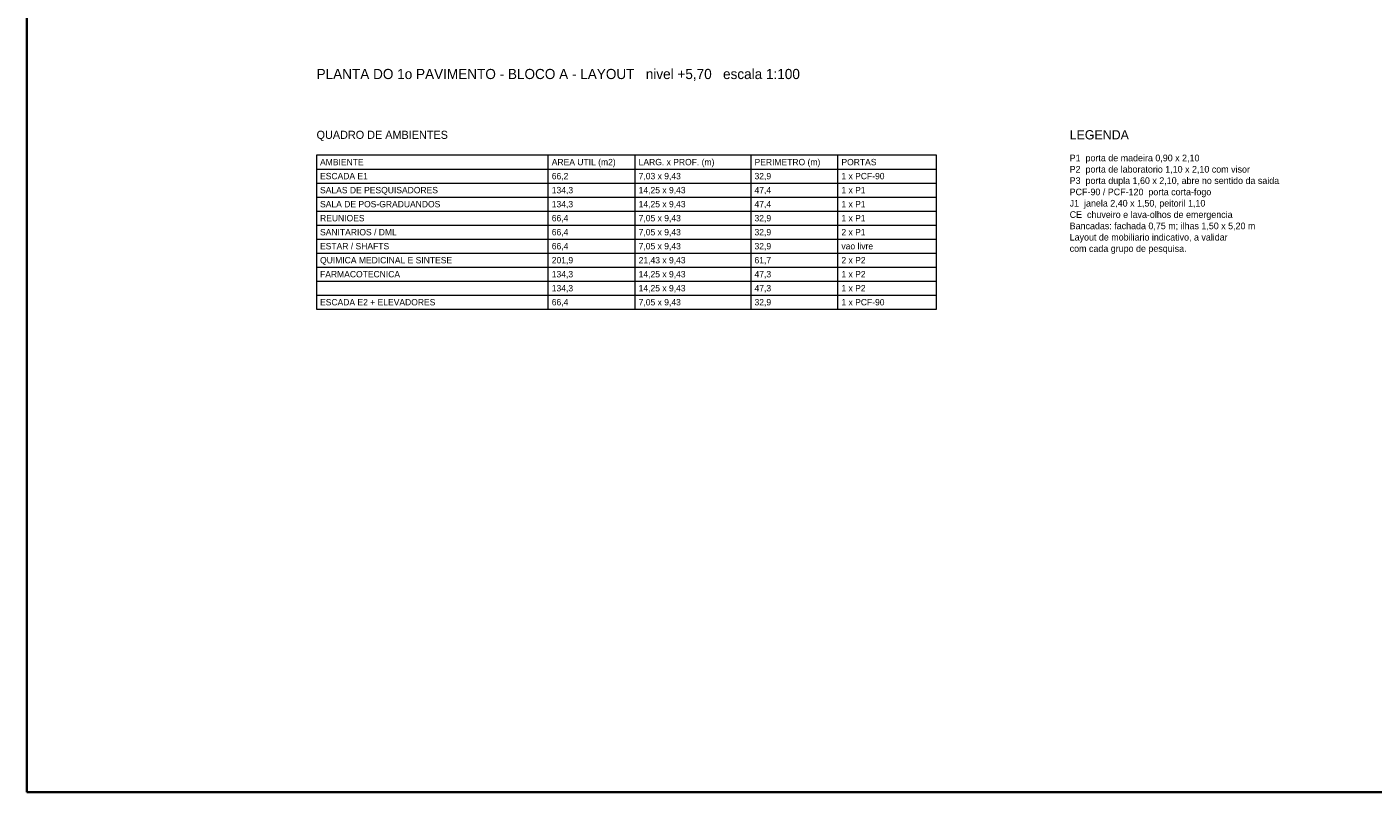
# Model space of a CAD drawing. Header units: metres. Extents: x -10 to 72.1, y -29 to 28.4.
# Tile 1 of 5: x -10 to 36.5, y -29 to -2.6. Entities that reach past the tile are written whole.
import ezdxf
from ezdxf.enums import TextEntityAlignment as Align

# ---------------------------------------------------------------- set-up
doc = ezdxf.new("R2010")
doc.units = ezdxf.units.M
doc.layers.add('COTA', color=8, linetype='Continuous', lineweight=13, true_color=0x6a6a6a)
doc.layers.add('FOLHA', color=7, linetype='Continuous', lineweight=35)
doc.layers.add('NOTA', color=7, linetype='Continuous', lineweight=18)

msp = doc.modelspace()

# ---------------------------------------------------------------- linework, layer by layer
at = {"layer": 'COTA'}
for p, q in [((8, -12.324), (8, -7)), ((11, -12.324), (11, -7)), ((15, -12.324), (15, -7)), ((18, -12.324), (18, -7)), ((0, -7.484), (21.4, -7.484)), ((0, -7.968), (21.4, -7.968)), ((0, -8.452), (21.4, -8.452)), ((0, -8.936), (21.4, -8.936)), ((0, -9.42), (21.4, -9.42)), ((0, -9.904), (21.4, -9.904)), ((0, -10.388), (21.4, -10.388)), ((0, -10.872), (21.4, -10.872)), ((0, -11.356), (21.4, -11.356)), ((0, -11.84), (21.4, -11.84)), ((0, -12.324), (21.4, -12.324))]:
    msp.add_line(p, q, dxfattribs=at)
msp.add_lwpolyline([(0, -12.324), (21.4, -12.324), (21.4, -7), (0, -7)], close=True, dxfattribs=at)
at = {"layer": 'FOLHA'}
msp.add_lwpolyline([(-10, -29), (72.1, -29), (72.1, 28.4), (-10, 28.4)], close=True, dxfattribs=at)

# ---------------------------------------------------------------- texts
at = {"layer": 'NOTA'}
for s, height, p in [('PLANTA DO 1o PAVIMENTO - BLOCO A - LAYOUT   nivel +5,70   escala 1:100', 0.35, (0, -4.2)), ('QUADRO DE AMBIENTES', 0.28, (0, -6.3)), ('LEGENDA', 0.32, (26, -6.3)), ('P1  porta de madeira 0,90 x 2,10', 0.23, (26, -7.1)), ('AMBIENTE', 0.22, (0.12, -7.242)), ('AREA UTIL (m2)', 0.22, (8.12, -7.242)), ('LARG. x PROF. (m)', 0.22, (11.12, -7.242)), ('PERIMETRO (m)', 0.22, (15.12, -7.242)), ('PORTAS', 0.22, (18.12, -7.242)), ('P2  porta de laboratorio 1,10 x 2,10 com visor', 0.23, (26, -7.491)), ('ESCADA E1', 0.22, (0.12, -7.726)), ('66,2', 0.22, (8.12, -7.726)), ('7,03 x 9,43', 0.22, (11.12, -7.726)), ('32,9', 0.22, (15.12, -7.726)), ('1 x PCF-90', 0.22, (18.12, -7.726)), ('P3  porta dupla 1,60 x 2,10, abre no sentido da saida', 0.23, (26, -7.882)), ('SALAS DE PESQUISADORES', 0.22, (0.12, -8.21)), ('134,3', 0.22, (8.12, -8.21)), ('14,25 x 9,43', 0.22, (11.12, -8.21)), ('47,4', 0.22, (15.12, -8.21)), ('1 x P1', 0.22, (18.12, -8.21)), ('PCF-90 / PCF-120  porta corta-fogo', 0.23, (26, -8.273)), ('SALA DE POS-GRADUANDOS', 0.22, (0.12, -8.694)), ('134,3', 0.22, (8.12, -8.694)), ('14,25 x 9,43', 0.22, (11.12, -8.694)), ('47,4', 0.22, (15.12, -8.694)), ('1 x P1', 0.22, (18.12, -8.694)), ('J1  janela 2,40 x 1,50, peitoril 1,10', 0.23, (26, -8.664)), ('REUNIOES', 0.22, (0.12, -9.178)), ('66,4', 0.22, (8.12, -9.178)), ('7,05 x 9,43', 0.22, (11.12, -9.178)), ('32,9', 0.22, (15.12, -9.178)), ('1 x P1', 0.22, (18.12, -9.178)), ('CE  chuveiro e lava-olhos de emergencia', 0.23, (26, -9.055)), ('SANITARIOS / DML', 0.22, (0.12, -9.662)), ('66,4', 0.22, (8.12, -9.662)), ('7,05 x 9,43', 0.22, (11.12, -9.662)), ('32,9', 0.22, (15.12, -9.662)), ('2 x P1', 0.22, (18.12, -9.662)), ('Bancadas: fachada 0,75 m; ilhas 1,50 x 5,20 m', 0.23, (26, -9.446)), ('Layout de mobiliario indicativo, a validar', 0.23, (26, -9.837)), ('ESTAR / SHAFTS', 0.22, (0.12, -10.146)), ('66,4', 0.22, (8.12, -10.146)), ('7,05 x 9,43', 0.22, (11.12, -10.146)), ('32,9', 0.22, (15.12, -10.146)), ('vao livre', 0.22, (18.12, -10.146)), ('com cada grupo de pesquisa.', 0.23, (26, -10.228)), ('QUIMICA MEDICINAL E SINTESE', 0.22, (0.12, -10.63)), ('201,9', 0.22, (8.12, -10.63)), ('21,43 x 9,43', 0.22, (11.12, -10.63)), ('61,7', 0.22, (15.12, -10.63)), ('2 x P2', 0.22, (18.12, -10.63)), ('FARMACOTECNICA', 0.22, (0.12, -11.114)), ('134,3', 0.22, (8.12, -11.114)), ('14,25 x 9,43', 0.22, (11.12, -11.114)), ('47,3', 0.22, (15.12, -11.114)), ('1 x P2', 0.22, (18.12, -11.114)), ('134,3', 0.22, (8.12, -11.598)), ('14,25 x 9,43', 0.22, (11.12, -11.598)), ('47,3', 0.22, (15.12, -11.598)), ('1 x P2', 0.22, (18.12, -11.598)), ('ESCADA E2 + ELEVADORES', 0.22, (0.12, -12.082)), ('66,4', 0.22, (8.12, -12.082)), ('7,05 x 9,43', 0.22, (11.12, -12.082)), ('32,9', 0.22, (15.12, -12.082)), ('1 x PCF-90', 0.22, (18.12, -12.082))]:
    msp.add_text(s, height=height, dxfattribs=at).set_placement(p, align=Align.MIDDLE_LEFT)

doc.saveas('drawing.dxf')
